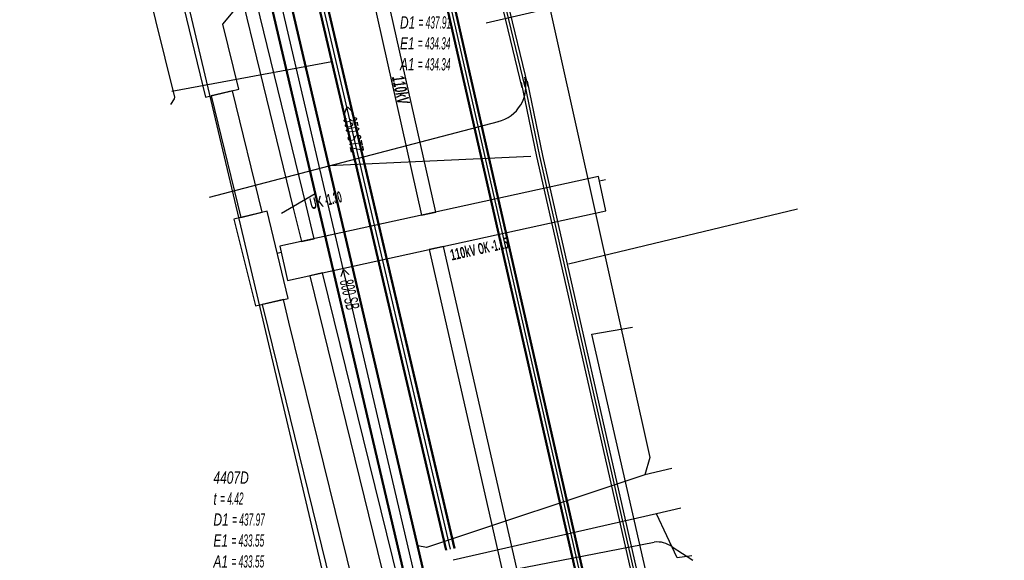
# Model space of a CAD drawing. Header units: metres. Extents: x 2695563 to 2696938, y 1260544 to 1262032.
# Tile 232 of 256: x 2696515 to 2696556, y 1261560 to 1261582. Entities that reach past the tile are written whole.
import ezdxf

# ---------------------------------------------------------------- set-up
doc = ezdxf.new("R2010")
doc.units = ezdxf.units.M
doc.linetypes.add('AUSGEZOGEN', pattern=[0])
for name, color, linetype in [('AW_LK_ Haltung Text', 7, 'AUSGEZOGEN'), ('AW_LK_Haltung', 24, 'AUSGEZOGEN'), ('AW_LK_Normschacht Text', 24, 'AUSGEZOGEN'), ('EW_Hoehenpunkt_Text', 7, 'AUSGEZOGEN'), ('EW_LK_Bauwerk_FL_Linie_Punkt', 1, 'AUSGEZOGEN'), ('EW_LK_Trasseabs', 1, 'AUSGEZOGEN'), ('EW_LK_Trasseabs_Text', 1, 'AUSGEZOGEN'), ('EW_LK_Trasserand', 1, 'AUSGEZOGEN'), ('FM_LK_SW_TRASSEKANTE', 94, 'AUSGEZOGEN'), ('TV_LK_LEITUNG', 92, 'AUSGEZOGEN'), ('WA_LK_Leitung', 171, 'AUSGEZOGEN')]:
    doc.layers.add(name, color=color, linetype=linetype)
doc.styles.add('ARIAL', font='arial.ttf')
doc.styles.add('ARIALNARROW', font='ARIALN.TTF')
pattern_1 = [(0, (2703955, 1269100), (4050, 4050), [4050, -4050]), (90, (2703955, 1269100), (-4050, 4050), [4050, -4050])]
pattern_2 = [(0, (2708005, 1273150), (6075, 6075), [6075, -6075]), (90, (2708005, 1273150), (-6075, 6075), [6075, -6075])]

# ---------------------------------------------------------------- blocks, each defined once
blk = doc.blocks.new('COMPLEXOBJECT_1815')
at = {"layer": 'EW_LK_Trasserand', "color": 1, "linetype": 'AUSGEZOGEN', "transparency": 33554687}
blk.add_lwpolyline([(6553.149, 11479.417), (6548.474, 11499.899), (6541.379, 11531.192), (6534.675, 11559.934), (6531.66, 11573.185), (6531.075, 11573.052), (6534.09, 11559.799), (6540.794, 11531.058), (6547.889, 11499.766), (6552.557, 11479.315)], dxfattribs=at)
blk = doc.blocks.new('COMPLEXOBJECT_2624')
at = {"layer": 'EW_LK_Trasseabs', "color": 1, "linetype": 'AUSGEZOGEN', "transparency": 33554687}
blk.add_line((6541.058, 11560.825), (6541.915, 11560.281), dxfattribs=at)
blk.add_arc((6540.458, 11560.031), 0.995, 52.9225, 97.3813, dxfattribs=at)

msp = doc.modelspace()

# ---------------------------------------------------------------- hatches: boundary and pattern name
at = {"layer": 'EW_LK_Bauwerk_FL_Linie_Punkt', "lineweight": 18, "transparency": 33554687}
h = msp.add_hatch(dxfattribs=at)
h.set_pattern_fill('MUSTER', color=1, scale=4050, style=0, pattern_type=2)
h.set_pattern_definition(pattern_1)
h.paths.add_polyline_path([(2696522.855, 1261579.13), (2696524.215, 1261579.459), (2696523.569, 1261582.135), (2696524.266, 1261582.972), (2696523.962, 1261584.232), (2696522.937, 1261584.75), (2696522.313, 1261587.333), (2696520.952, 1261587.004)], flags=0)
h = msp.add_hatch(dxfattribs=at)
h.set_pattern_fill('MUSTER', color=1, scale=4050, style=0, pattern_type=2)
h.set_pattern_definition(pattern_1)
h.paths.add_polyline_path([(2696524.901, 1261570.546), (2696526.244, 1261570.85), (2696525.381, 1261574.45), (2696524.017, 1261574.119)], flags=0)
at = {"layer": 'EW_LK_Trasserand', "lineweight": 18, "transparency": 33554687}
h = msp.add_hatch(dxfattribs=at)
h.set_pattern_fill('MUSTER', color=1, scale=6075, style=0, pattern_type=2)
h.set_pattern_definition(pattern_2)
h.paths.add_polyline_path([(2696517.315, 1261611.788), (2696519.358, 1261603.714), (2696526.458, 1261574.565), (2696526.794, 1261573.197), (2696527.322, 1261573.313), (2696526.983, 1261574.693), (2696519.882, 1261603.844), (2696517.839, 1261611.92)], flags=0)
h = msp.add_hatch(dxfattribs=at)
h.set_pattern_fill('MUSTER', color=1, scale=6075, style=0, pattern_type=2)
h.set_pattern_definition(pattern_2)
h.paths.add_polyline_path([(2696532.314, 1261574.408), (2696530.076, 1261584.42), (2696529.494, 1261584.275), (2696531.728, 1261574.28)], flags=0)
h = msp.add_hatch(dxfattribs=at)
h.set_pattern_fill('MUSTER', color=1, scale=6075, style=0, pattern_type=2)
h.set_pattern_definition(pattern_2)
h.paths.add_polyline_path([(2696525.178, 1261574.401), (2696523.957, 1261579.398), (2696523.083, 1261579.184), (2696524.303, 1261574.188)], flags=0)
h = msp.add_hatch(dxfattribs=at)
h.set_pattern_fill('MUSTER', color=1, scale=6075, style=0, pattern_type=2)
h.set_pattern_definition(pattern_2)
h.paths.add_polyline_path([(2696526.216, 1261571.586), (2696539.31, 1261574.459), (2696539, 1261575.875), (2696525.906, 1261573.002)], flags=0)
h = msp.add_hatch(dxfattribs=at)
h.set_pattern_fill('MUSTER', color=1, scale=6075, style=0, pattern_type=2)
h.set_pattern_definition(pattern_2)
h.paths.add_polyline_path([(2696555.687, 1261466.885), (2696555.688, 1261467.288), (2696555.685, 1261467.69), (2696555.679, 1261468.092), (2696555.669, 1261468.495), (2696555.656, 1261468.897), (2696555.64, 1261469.299), (2696555.62, 1261469.701), (2696555.596, 1261470.103), (2696555.57, 1261470.505), (2696555.539, 1261470.906), (2696555.506, 1261471.307), (2696555.469, 1261471.708), (2696555.428, 1261472.108), (2696555.384, 1261472.509), (2696555.337, 1261472.908), (2696555.286, 1261473.308), (2696555.232, 1261473.706), (2696555.175, 1261474.105), (2696555.114, 1261474.503), (2696555.049, 1261474.9), (2696554.982, 1261475.297), (2696554.91, 1261475.693), (2696554.836, 1261476.088), (2696554.758, 1261476.483), (2696554.677, 1261476.878), (2696554.592, 1261477.271), (2696554.504, 1261477.664), (2696554.413, 1261478.056), (2696554.318, 1261478.447), (2696554.22, 1261478.837), (2696554.119, 1261479.227), (2696549.444, 1261499.709), (2696542.349, 1261531.002), (2696535.645, 1261559.744), (2696532.63, 1261572.995), (2696532.045, 1261572.862), (2696535.06, 1261559.609), (2696541.764, 1261530.868), (2696548.859, 1261499.576), (2696553.527, 1261479.125), (2696553.629, 1261478.734), (2696553.727, 1261478.341), (2696553.822, 1261477.948), (2696553.914, 1261477.554), (2696554.002, 1261477.159), (2696554.087, 1261476.764), (2696554.169, 1261476.368), (2696554.247, 1261475.971), (2696554.321, 1261475.574), (2696554.393, 1261475.175), (2696554.46, 1261474.777), (2696554.525, 1261474.377), (2696554.586, 1261473.977), (2696554.643, 1261473.577), (2696554.697, 1261473.176), (2696554.748, 1261472.775), (2696554.795, 1261472.373), (2696554.839, 1261471.971), (2696554.879, 1261471.569), (2696554.916, 1261471.166), (2696554.949, 1261470.763), (2696554.979, 1261470.36), (2696555.005, 1261469.956), (2696555.028, 1261469.552), (2696555.048, 1261469.148), (2696555.063, 1261468.744), (2696555.076, 1261468.34), (2696555.085, 1261467.935), (2696555.09, 1261467.531), (2696555.092, 1261467.126), (2696555.091, 1261466.722), (2696555.11, 1261466.726), (2696555.13, 1261466.731), (2696555.149, 1261466.735), (2696555.169, 1261466.74), (2696555.188, 1261466.745), (2696555.207, 1261466.749), (2696555.227, 1261466.754), (2696555.246, 1261466.759), (2696555.265, 1261466.764), (2696555.285, 1261466.769), (2696555.304, 1261466.774), (2696555.323, 1261466.779), (2696555.343, 1261466.784), (2696555.362, 1261466.789), (2696555.381, 1261466.794), (2696555.4, 1261466.8), (2696555.42, 1261466.805), (2696555.439, 1261466.81), (2696555.458, 1261466.816), (2696555.477, 1261466.821), (2696555.496, 1261466.827), (2696555.515, 1261466.832), (2696555.535, 1261466.838), (2696555.554, 1261466.844), (2696555.573, 1261466.849), (2696555.592, 1261466.855), (2696555.611, 1261466.861), (2696555.63, 1261466.867), (2696555.649, 1261466.873), (2696555.668, 1261466.879)], flags=0)
h = msp.add_hatch(dxfattribs=at)
h.set_pattern_fill('MUSTER', color=1, scale=6075, style=0, pattern_type=2)
h.set_pattern_definition(pattern_2)
h.paths.add_polyline_path([(2696545.563, 1261499.472), (2696541.379, 1261516.44), (2696536.569, 1261535.856), (2696531.752, 1261555.269), (2696527.667, 1261571.904), (2696527.14, 1261571.788), (2696531.227, 1261555.139), (2696536.045, 1261535.726), (2696540.855, 1261516.31), (2696545.039, 1261499.343)], flags=0)
h = msp.add_hatch(dxfattribs=at)
h.set_pattern_fill('MUSTER', color=1, scale=6075, style=0, pattern_type=2)
h.set_pattern_definition(pattern_2)
h.paths.add_polyline_path([(2696525.178, 1261570.609), (2696525.409, 1261569.662), (2696527.795, 1261559.93), (2696530.175, 1261550.295), (2696532.624, 1261540.65), (2696534.726, 1261532.345), (2696535.6, 1261532.562), (2696533.496, 1261540.872), (2696531.049, 1261550.513), (2696528.669, 1261560.146), (2696526.283, 1261569.876), (2696526.056, 1261570.807)], flags=0)

# ---------------------------------------------------------------- linework, layer by layer
at = {"layer": 'AW_LK_Haltung', "linetype": 'AUSGEZOGEN', "transparency": 33554687}
for p, q in [((2696532.732, 1261560.494), (2696525.817, 1261590.039)), ((2696532.755, 1261560.499), (2696525.84, 1261590.044)), ((2696532.777, 1261560.504), (2696525.862, 1261590.049)), ((2696533.073, 1261560.574), (2696526.158, 1261590.119)), ((2696533.095, 1261560.579), (2696526.18, 1261590.124)), ((2696533.118, 1261560.584), (2696526.203, 1261590.129)), ((2696537.46, 1261535.36), (2696525.423, 1261586.973)), ((2696537.481, 1261535.365), (2696525.444, 1261586.978)), ((2696537.501, 1261535.37), (2696525.464, 1261586.983)), ((2696536.681, 1261535.178), (2696524.644, 1261586.791)), ((2696536.701, 1261535.183), (2696524.664, 1261586.796)), ((2696536.722, 1261535.188), (2696524.685, 1261586.801))]:
    msp.add_line(p, q, dxfattribs=at)
at = {"layer": 'AW_LK_Haltung', "color": 255, "transparency": 33554687}
for p, q in [((2696532.925, 1261560.539), (2696526.01, 1261590.084)), ((2696537.091, 1261535.274), (2696525.054, 1261586.887))]:
    msp.add_line(p, q, dxfattribs=at)
at = {"layer": 'AW_LK_Haltung', "color": 24, "linetype": 'AUSGEZOGEN', "transparency": 33554687}
for p, q in [((2696521.471, 1261579.375), (2696528.048, 1261580.599)), ((2696536.23, 1261576.689), (2696527.917, 1261576.311)), ((2696525.972, 1261574.362), (2696527.363, 1261575.176)), ((2696542.021, 1261563.854), (2696540.908, 1261563.598)), ((2696541.397, 1261561.989), (2696533.027, 1261560.082)), ((2696542.396, 1261562.22), (2696541.389, 1261561.989))]:
    msp.add_line(p, q, dxfattribs=at)
for points in [[(2696521.431, 1261578.836), (2696521.578, 1261579.071), (2696521.587, 1261579.135), (2696518.456, 1261591.817), (2696518.456, 1261591.918), (2696518.574, 1261592.213)], [(2696536.91, 1261585.015), (2696536.599, 1261584.649), (2696541.11, 1261564.316), (2696540.916, 1261563.598)], [(2696540.916, 1261563.598), (2696531.937, 1261560.61), (2696531.58, 1261560.679)], [(2696542.844, 1261560.271), (2696542.24, 1261560.184), (2696541.397, 1261561.989)]]:
    msp.add_lwpolyline(points, dxfattribs=at)
at = {"layer": 'EW_LK_Bauwerk_FL_Linie_Punkt', "color": 1, "linetype": 'AUSGEZOGEN', "transparency": 33554687}
for points in [[(2696522.855, 1261579.13), (2696524.215, 1261579.459), (2696523.569, 1261582.135), (2696524.266, 1261582.972), (2696523.962, 1261584.232), (2696522.937, 1261584.75), (2696522.313, 1261587.333), (2696520.952, 1261587.004), (2696522.855, 1261579.13)], [(2696524.901, 1261570.546), (2696526.244, 1261570.85), (2696525.381, 1261574.45), (2696524.017, 1261574.119), (2696524.901, 1261570.546)]]:
    msp.add_lwpolyline(points, close=True, dxfattribs=at)
at = {"layer": 'EW_LK_Trasseabs', "color": 1, "linetype": 'AUSGEZOGEN', "transparency": 33554687}
for p, q in [((2696534.387, 1261582.192), (2696537.063, 1261582.807)), ((2696539.041, 1261575.687), (2696539.29, 1261575.743)), ((2696525.795, 1261572.721), (2696525.959, 1261572.758)), ((2696529.082, 1261558.463), (2696541.3, 1261560.828))]:
    msp.add_line(p, q, dxfattribs=at)
at = {"layer": 'EW_LK_Trasserand', "color": 1, "linetype": 'AUSGEZOGEN', "transparency": 33554687}
for points in [[(2696517.315, 1261611.788), (2696519.358, 1261603.714), (2696526.458, 1261574.565), (2696526.794, 1261573.197), (2696527.322, 1261573.313), (2696526.983, 1261574.693), (2696519.882, 1261603.844), (2696517.839, 1261611.92), (2696517.315, 1261611.788)], [(2696532.314, 1261574.408), (2696530.076, 1261584.42), (2696529.494, 1261584.275), (2696531.728, 1261574.28), (2696532.314, 1261574.408)], [(2696525.178, 1261574.401), (2696523.957, 1261579.398), (2696523.083, 1261579.184), (2696524.303, 1261574.188), (2696525.178, 1261574.401)], [(2696526.216, 1261571.586), (2696539.31, 1261574.459), (2696539, 1261575.875), (2696525.906, 1261573.002), (2696526.216, 1261571.586)], [(2696545.563, 1261499.472), (2696541.379, 1261516.44), (2696536.569, 1261535.856), (2696531.752, 1261555.269), (2696527.667, 1261571.904), (2696527.14, 1261571.788), (2696531.227, 1261555.139), (2696536.045, 1261535.726), (2696540.855, 1261516.31), (2696545.039, 1261499.343), (2696545.563, 1261499.472)], [(2696525.178, 1261570.609), (2696525.409, 1261569.662), (2696527.795, 1261559.93), (2696530.175, 1261550.295), (2696532.624, 1261540.65), (2696534.726, 1261532.345), (2696535.6, 1261532.562), (2696533.496, 1261540.872), (2696531.049, 1261550.513), (2696528.669, 1261560.146), (2696526.283, 1261569.876), (2696526.056, 1261570.807), (2696525.178, 1261570.609)]]:
    msp.add_lwpolyline(points, close=True, dxfattribs=at)
at = {"layer": 'FM_LK_SW_TRASSEKANTE', "linetype": 'AUSGEZOGEN', "transparency": 33554687}
for p, q in [((2696535.872, 1261579.516), (2696535.008, 1261583.101)), ((2696536.116, 1261579.574), (2696535.252, 1261583.159)), ((2696535.826, 1261579.744), (2696536.458, 1261576.687)), ((2696536.07, 1261579.794), (2696536.702, 1261576.741)), ((2696536.458, 1261576.687), (2696540.754, 1261557.778)), ((2696536.702, 1261576.741), (2696540.998, 1261557.834))]:
    msp.add_line(p, q, dxfattribs=at)
at = {"layer": 'FM_LK_SW_TRASSEKANTE', "color": 255, "transparency": 33554687}
for p, q in [((2696535.994, 1261579.545), (2696535.13, 1261583.13)), ((2696535.948, 1261579.769), (2696536.58, 1261576.714)), ((2696536.58, 1261576.714), (2696540.876, 1261557.806))]:
    msp.add_line(p, q, dxfattribs=at)
at = {"layer": 'FM_LK_SW_TRASSEKANTE', "color": 94, "linetype": 'AUSGEZOGEN', "transparency": 33554687}
for p, q in [((2696523.01, 1261575.014), (2696534.899, 1261578.135)), ((2696537.773, 1261572.274), (2696547.188, 1261574.54))]:
    msp.add_line(p, q, dxfattribs=at)
msp.add_arc((2696534.53, 1261579.581), 1.49, 283.6004, 14.398, dxfattribs=at)
at = {"layer": 'TV_LK_LEITUNG', "color": 92, "linetype": 'AUSGEZOGEN', "transparency": 33554687}
for points in [[(2696529.607, 1261551.423), (2696516.622, 1261606.351), (2696514.669, 1261613.591), (2696529.607, 1261618.532)], [(2696542.126, 1261554.475), (2696538.729, 1261569.384), (2696540.402, 1261569.671)]]:
    msp.add_lwpolyline(points, dxfattribs=at)
at = {"layer": 'WA_LK_Leitung', "linetype": 'AUSGEZOGEN', "transparency": 33554687}
for p, q in [((2696531.297, 1261590.625), (2696540.511, 1261550.097)), ((2696531.315, 1261590.63), (2696540.529, 1261550.102)), ((2696531.333, 1261590.634), (2696540.547, 1261550.106)), ((2696531.005, 1261590.558), (2696540.219, 1261550.03)), ((2696531.023, 1261590.562), (2696540.237, 1261550.034)), ((2696531.041, 1261590.567), (2696540.255, 1261550.039))]:
    msp.add_line(p, q, dxfattribs=at)
at = {"layer": 'WA_LK_Leitung', "color": 255, "linetype": 'AUSGEZOGEN', "transparency": 33554687}
msp.add_line((2696531.169, 1261590.596), (2696540.383, 1261550.068), dxfattribs=at)

# ---------------------------------------------------------------- block references
at = {"layer": 'EW_LK_Trasseabs', "color": 1, "linetype": 'AUSGEZOGEN', "lineweight": -3, "transparency": 33554687}
msp.add_blockref('COMPLEXOBJECT_2624', (2690000.97, 1249999.81), dxfattribs=at)
at = {"layer": 'EW_LK_Trasserand', "color": 1, "linetype": 'AUSGEZOGEN', "lineweight": -3, "transparency": 33554687}
msp.add_blockref('COMPLEXOBJECT_1815', (2690000.97, 1249999.81), dxfattribs=at)

# ---------------------------------------------------------------- texts
at = {"layer": 'AW_LK_ Haltung Text', "color": 24, "transparency": 33554687, "char_height": 0.55705, "attachment_point": 5, "style": 'ARIAL'}
for s, insert, width, rotation in [('\\A1;{\\fArial|i1|b0;\\H0.557054;\\W0.700000;\\C24;< \\W0.490000;350 STZ}\\P', (2696528.885, 1261577.834), 2.75543, 282.6828), ('\\A1;{\\fArial|i1|b0;\\H0.557054;\\W0.700000;\\C24;< \\W0.490000;800 SB}\\P', (2696528.724, 1261571.245), 2.45674, 283.3353)]:
    msp.add_mtext(s, dxfattribs=dict(at, insert=insert, width=width, rotation=rotation))
at = {"layer": 'AW_LK_Normschacht Text', "color": 24, "transparency": 33554687, "char_height": 0.50641, "attachment_point": 1, "line_spacing_factor": 1.024096, "style": 'ARIAL'}
for s, insert, width in [('\\A1;{\\fArial|i1|b0;\\H0.506413;\\W0.693136;\\C24;M5167A}\\P{\\fArial|i1|b0;\\H0.505000;\\W0.693136;\\C24;t \\W0.485195;= 3.57}\\P{\\fArial|i1|b0;\\H0.505000;\\W0.693136;\\C24;D1 \\W0.485195;= 437.91}\\P{\\fArial|i1|b0;\\H0.505000;\\W0.693136;\\C24;E1 \\W0.485195;= 434.34}\\P{\\fArial|i1|b0;\\H0.505000;\\W0.693136;\\C24;A1 \\W0.485195;= 434.34}\\P', (2696530.847, 1261584.19), 2.82963), ('\\A1;{\\fArial|i1|b0;\\H0.506413;\\W0.697091;\\C24;4407D}\\P{\\fArial|i1|b0;\\H0.505000;\\W0.697091;\\C24;t \\W0.487964;= 4.42}\\P{\\fArial|i1|b0;\\H0.505000;\\W0.697091;\\C24;D1 \\W0.487964;= 437.97}\\P{\\fArial|i1|b0;\\H0.505000;\\W0.697091;\\C24;E1 \\W0.487964;= 433.55}\\P{\\fArial|i1|b0;\\H0.505000;\\W0.697091;\\C24;A1 \\W0.487964;= 433.55}\\P', (2696523.177, 1261563.738), 2.84865)]:
    msp.add_mtext(s, dxfattribs=dict(at, insert=insert, width=width))
at = {"layer": 'EW_Hoehenpunkt_Text', "color": 1, "transparency": 33554687, "char_height": 0.45675, "attachment_point": 4, "style": 'ARIALNARROW'}
for s, insert, width, rotation in [('\\A1;{\\fArial Narrow|i0|b1;\\H0.456750;\\W0.700000;\\C1;UK \\W0.490000;-1.30}\\P', (2696527.151, 1261574.732), 1.62484, 13.689), ('\\A1;{\\fArial Narrow|i0|b1;\\H0.456750;\\W0.700000;\\C1;110kV \\W0.490000;OK -1.15}\\P', (2696532.924, 1261572.631), 2.79445, 12.375)]:
    msp.add_mtext(s, dxfattribs=dict(at, insert=insert, width=width, rotation=rotation))
at = {"layer": 'EW_LK_Trasseabs_Text', "color": 1, "transparency": 33554687, "insert": (2696530.878, 1261579.437), "char_height": 0.5075, "width": 1.34542, "attachment_point": 5, "rotation": 282.6, "style": 'ARIALNARROW'}
msp.add_mtext('\\A1;{\\fArial Narrow|i1|b1;\\H0.507500;\\W0.700000;\\C1;110kV}\\P', dxfattribs=at)

doc.saveas('drawing.dxf')
